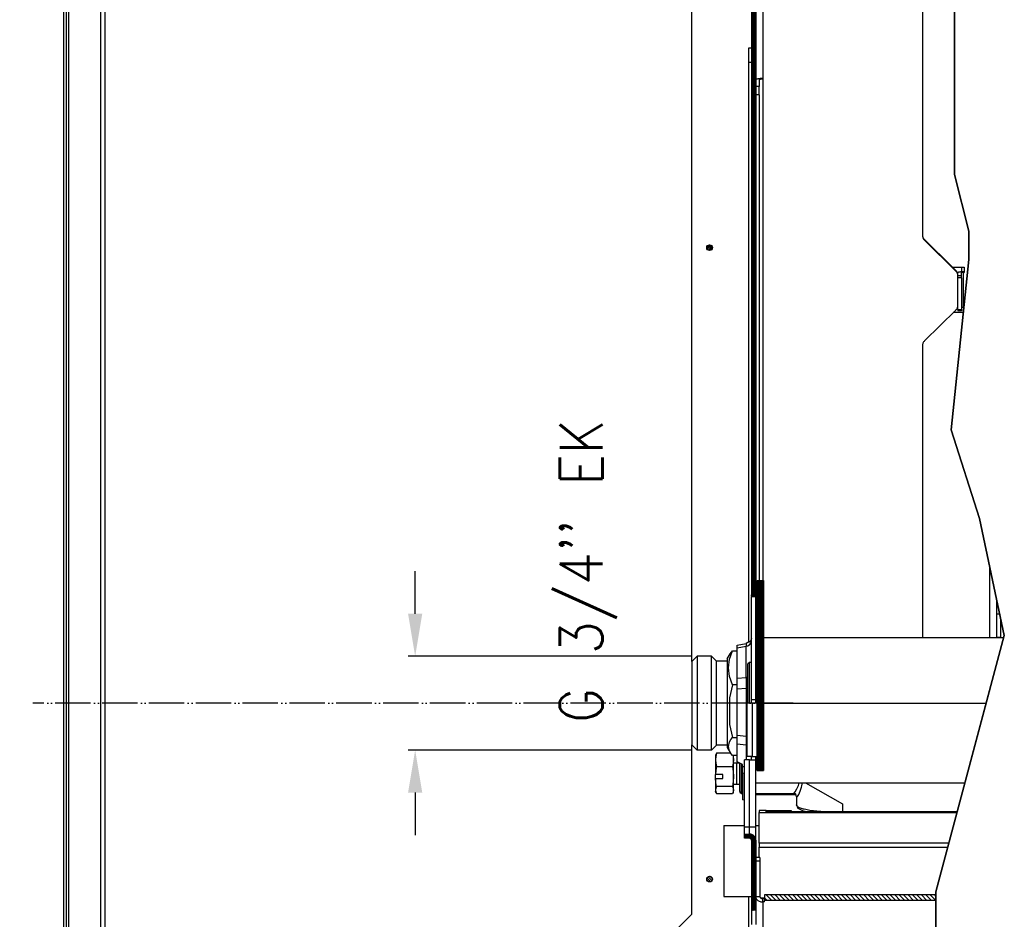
# Model space of a CAD drawing. Header units: inches. Extents: x -626 to 4489, y 2807 to 4201.
# Tile 8 of 52: x -310 to -33, y 3567 to 3820. Entities that reach past the tile are written whole.
import ezdxf

# ---------------------------------------------------------------- set-up
doc = ezdxf.new("R2010")
doc.units = ezdxf.units.IN
doc.linetypes.add('PHANTOM', pattern=[13, 10, -1, 0, -1, 0, -1])
doc.layers.add('1', color=7, linetype='Continuous')
doc.styles.add('CONVERTER_11', font='txt.shx', dxfattribs={"width": 0.9})
doc.dimstyles.new('ME10_DIM_43', dxfattribs={"dimtxt": 12, "dimasz": 12, "dimexe": 2, "dimexo": 1.5, "dimgap": 2, "dimtad": 1, "dimdsep": 46, "dimtxsty": 'CONVERTER_11', "dimsah": 1, "dimcen": 0.09, "dimclrd": 2, "dimclre": 2, "dimclrt": 2, "dimadec": 0, "dimazin": 0, "dimtfac": 1, "dimtdec": 4, "dimtofl": 0, "dimtmove": 0, "dimatfit": 0, "dimfxl": 1, "dimtolj": 1, "dimtzin": 0, "dimarcsym": 0})
doc.dimstyles.new('ME10_DIM_65', dxfattribs={"dimtxt": 12, "dimasz": 12, "dimexe": 2, "dimexo": 1.5, "dimgap": 2, "dimtad": 1, "dimdsep": 46, "dimtxsty": 'CONVERTER_11', "dimsah": 1, "dimcen": 0.09, "dimclrd": 2, "dimclre": 2, "dimclrt": 2, "dimadec": 0, "dimazin": 0, "dimtfac": 1, "dimtdec": 4, "dimtofl": 0, "dimtmove": 0, "dimatfit": 0, "dimfxl": 1, "dimtolj": 1, "dimtzin": 0, "dimarcsym": 0})
doc.dimstyles.new('ME10_DIM_66', dxfattribs={"dimtxt": 12, "dimasz": 12, "dimexe": 2, "dimexo": 1.5, "dimgap": 2, "dimtad": 1, "dimdsep": 46, "dimtxsty": 'CONVERTER_11', "dimsah": 1, "dimcen": 0.09, "dimclrd": 2, "dimclre": 2, "dimclrt": 2, "dimadec": 0, "dimazin": 0, "dimtfac": 1, "dimtdec": 4, "dimtofl": 0, "dimtmove": 0, "dimatfit": 0, "dimfxl": 1, "dimtolj": 1, "dimtzin": 0, "dimarcsym": 0})
doc.dimstyles.new('ME10_DIM_67', dxfattribs={"dimtxt": 12, "dimasz": 12, "dimexe": 2, "dimexo": 1.5, "dimgap": 2, "dimtad": 1, "dimdsep": 46, "dimtxsty": 'CONVERTER_11', "dimsah": 1, "dimcen": 0.09, "dimclrd": 2, "dimclre": 2, "dimclrt": 2, "dimadec": 0, "dimazin": 0, "dimtfac": 1, "dimtdec": 4, "dimtofl": 0, "dimtmove": 0, "dimatfit": 0, "dimfxl": 1, "dimtolj": 1, "dimtzin": 0, "dimarcsym": 0})
doc.dimstyles.new('ME10_DIM_68', dxfattribs={"dimtxt": 12, "dimasz": 12, "dimexe": 2, "dimexo": 1.5, "dimgap": 2, "dimtad": 1, "dimdsep": 46, "dimtxsty": 'CONVERTER_11', "dimsah": 1, "dimcen": 0.09, "dimclrd": 2, "dimclre": 2, "dimclrt": 2, "dimadec": 0, "dimazin": 0, "dimtfac": 1, "dimtdec": 4, "dimtofl": 0, "dimtmove": 0, "dimatfit": 0, "dimfxl": 1, "dimtolj": 1, "dimtzin": 0, "dimarcsym": 0})
pattern_1 = [(135, (0, 0), (-0.0390625, -0.0390625), [])]

# ---------------------------------------------------------------- blocks, each defined once
blk = doc.blocks.new('*D110')
at = {"layer": '1', "color": 3, "lineweight": -2, "transparency": 16777216}
for p, q in [((-198.9, 3652.98), (-198.9, 3664.98)), ((-120.93, 3640.98), (-200.9, 3640.98)), ((-120.93, 3614.54), (-200.9, 3614.54)), ((-198.9, 3602.54), (-198.9, 3590.54))]:
    blk.add_line(p, q, dxfattribs=at)
at = {"layer": '1', "color": 3, "transparency": 16777216}
for points in [[(-200.9, 3652.98), (-196.9, 3652.98), (-198.9, 3640.98)], [(-200.9, 3602.54), (-196.9, 3602.54), (-198.9, 3614.54)]]:
    blk.add_solid(points, dxfattribs=at)
at = {"layer": 'Defpoints', "color": 0, "transparency": 16777216}
for p in [(-198.9, 3640.98), (-119.43, 3640.98), (-119.43, 3614.54)]:
    blk.add_point(p, dxfattribs=at)
at = {"layer": '1', "color": 3, "transparency": 16777216, "insert": (-150.1, 3664.98), "char_height": 12, "attachment_point": 5, "rotation": 90, "style": 'CONVERTER_11'}
blk.add_mtext("\\A1;G 3/4'' EK", dxfattribs=at)
blk = doc.blocks.new('*D132')
at = {"layer": '1', "color": 3, "lineweight": -2, "transparency": 16777216}
for p, q in [((-423.39, 3958.25), (-620.51, 3958.25)), ((-618.51, 3946.25), (-618.51, 3653.51)), ((-618.51, 3327.97), (-618.51, 3620.71)), ((-294.43, 3315.97), (-620.51, 3315.97))]:
    blk.add_line(p, q, dxfattribs=at)
at = {"layer": '1', "color": 3, "transparency": 16777216}
for points in [[(-620.51, 3946.25), (-616.51, 3946.25), (-618.51, 3958.25)], [(-620.51, 3327.97), (-616.51, 3327.97), (-618.51, 3315.97)]]:
    blk.add_solid(points, dxfattribs=at)
at = {"layer": 'Defpoints', "color": 0, "transparency": 16777216}
for p in [(-618.51, 3958.25), (-421.89, 3958.25), (-292.93, 3315.97)]:
    blk.add_point(p, dxfattribs=at)
at = {"layer": '1', "color": 3, "transparency": 16777216, "insert": (-618.51, 3637.11), "char_height": 12, "attachment_point": 5, "rotation": 90, "style": 'CONVERTER_11'}
blk.add_mtext('\\A1;642', dxfattribs=at)
blk = doc.blocks.new('*D133')
at = {"layer": '1', "color": 3, "lineweight": -2, "transparency": 16777216}
for p, q in [((-423.28, 3914.9), (-560.46, 3914.9)), ((-558.46, 3902.9), (-558.46, 3631.83)), ((-558.46, 3327.97), (-558.46, 3599.03)), ((-294.43, 3315.97), (-560.46, 3315.97))]:
    blk.add_line(p, q, dxfattribs=at)
at = {"layer": '1', "color": 3, "transparency": 16777216}
for points in [[(-560.46, 3902.9), (-556.46, 3902.9), (-558.46, 3914.9)], [(-560.46, 3327.97), (-556.46, 3327.97), (-558.46, 3315.97)]]:
    blk.add_solid(points, dxfattribs=at)
at = {"layer": 'Defpoints', "color": 0, "transparency": 16777216}
for p in [(-558.46, 3914.9), (-421.78, 3914.9), (-292.93, 3315.97)]:
    blk.add_point(p, dxfattribs=at)
at = {"layer": '1', "color": 3, "transparency": 16777216, "insert": (-558.46, 3615.43), "char_height": 12, "attachment_point": 5, "rotation": 90, "style": 'CONVERTER_11'}
blk.add_mtext('\\A1;599', dxfattribs=at)
blk = doc.blocks.new('*D134')
at = {"layer": '1', "color": 3, "lineweight": -2, "transparency": 16777216}
for p, q in [((-423.03, 3868.55), (-505.7, 3868.55)), ((-503.7, 3856.55), (-503.7, 3608.66)), ((-503.7, 3327.97), (-503.7, 3575.86)), ((-294.43, 3315.97), (-505.7, 3315.97))]:
    blk.add_line(p, q, dxfattribs=at)
at = {"layer": '1', "color": 3, "transparency": 16777216}
for points in [[(-505.7, 3856.55), (-501.7, 3856.55), (-503.7, 3868.55)], [(-505.7, 3327.97), (-501.7, 3327.97), (-503.7, 3315.97)]]:
    blk.add_solid(points, dxfattribs=at)
at = {"layer": 'Defpoints', "color": 0, "transparency": 16777216}
for p in [(-421.53, 3868.55), (-503.7, 3315.97), (-292.93, 3315.97)]:
    blk.add_point(p, dxfattribs=at)
at = {"layer": '1', "color": 3, "transparency": 16777216, "insert": (-503.7, 3592.26), "char_height": 12, "attachment_point": 5, "rotation": 90, "style": 'CONVERTER_11'}
blk.add_mtext('\\A1;552', dxfattribs=at)
blk = doc.blocks.new('*D135')
at = {"layer": '1', "color": 3, "lineweight": -2, "transparency": 16777216}
for p, q in [((-423.07, 3627.76), (-445.03, 3627.76)), ((-443.03, 3615.76), (-443.03, 3486.47)), ((-443.03, 3327.97), (-443.03, 3457.27)), ((-294.43, 3315.97), (-445.03, 3315.97))]:
    blk.add_line(p, q, dxfattribs=at)
at = {"layer": '1', "color": 3, "transparency": 16777216}
for points in [[(-445.03, 3615.76), (-441.03, 3615.76), (-443.03, 3627.76)], [(-445.03, 3327.97), (-441.03, 3327.97), (-443.03, 3315.97)]]:
    blk.add_solid(points, dxfattribs=at)
at = {"layer": 'Defpoints', "color": 0, "transparency": 16777216}
for p in [(-421.57, 3627.76), (-443.03, 3315.97), (-292.93, 3315.97)]:
    blk.add_point(p, dxfattribs=at)
at = {"layer": '1', "color": 3, "transparency": 16777216, "insert": (-443.03, 3471.87), "char_height": 12, "attachment_point": 5, "rotation": 90, "style": 'CONVERTER_11'}
blk.add_mtext('\\A1;312', dxfattribs=at)

msp = doc.modelspace()

# ---------------------------------------------------------------- hatches: boundary and pattern name
at = {"linetype": 'Continuous'}
h = msp.add_hatch(dxfattribs=at)
h.set_pattern_fill('_USER', color=253, scale=0.055243, angle=135, pattern_type=0)
h.set_pattern_definition(pattern_1)
edge = h.paths.add_edge_path()
edge.add_arc((-104.627, 3903.272), 1.7, 359.99949, 450.00051)
edge.add_line((-104.627, 3904.972), (-106.127, 3904.972))
edge.add_line((-106.127, 3904.972), (-106.127, 3903.772))
edge.add_line((-106.127, 3903.772), (-104.627, 3903.772))
edge.add_arc((-104.627, 3903.272), 0.5, -0.00172, 90.00172, ccw=False)
edge.add_line((-104.127, 3903.272), (-104.127, 3657.872))
edge.add_line((-104.127, 3657.872), (-102.927, 3657.872))
edge.add_line((-102.927, 3657.872), (-102.927, 3903.272))
h = msp.add_hatch(dxfattribs=at)
h.set_pattern_fill('_USER', color=253, scale=0.3125, angle=45, pattern_type=0)
h.set_pattern_definition([(45, (0, 0), (-0.22097087, 0.22097087), [])])
edge = h.paths.add_edge_path()
edge.add_arc((-115.927, 3756.172), 0.809, 0, 360)
h = msp.add_hatch(dxfattribs=at)
h.set_pattern_fill('_USER', color=253, scale=0.220971, angle=45, pattern_type=0)
h.set_pattern_definition([(45, (0, 0), (-0.15625, 0.15625), [])])
h.paths.add_polyline_path([(-100.726, 3662.382), (-100.726, 3608.784), (-102.545, 3608.784), (-102.545, 3662.384)])
h = msp.add_hatch(dxfattribs=at)
h.set_pattern_fill('_USER', color=253, scale=0.055243, angle=135, pattern_type=0)
h.set_pattern_definition(pattern_1)
edge = h.paths.add_edge_path()
edge.add_arc((-104.627, 3589.172), 0.5, 359.99924, 450.00076)
edge.add_line((-104.627, 3589.672), (-106.127, 3589.672))
edge.add_line((-106.127, 3589.672), (-106.127, 3590.872))
edge.add_line((-106.127, 3590.872), (-104.627, 3590.872))
edge.add_arc((-104.627, 3589.172), 1.7, -0.0001, 90.00035, ccw=False)
edge.add_line((-102.927, 3589.172), (-102.927, 3569.372))
edge.add_line((-102.927, 3569.372), (-104.127, 3569.372))
edge.add_line((-104.127, 3569.372), (-104.127, 3589.172))
h = msp.add_hatch(dxfattribs=at)
h.set_pattern_fill('_USER', color=253, scale=0.441942, angle=135, pattern_type=0)
h.set_pattern_definition([(135, (0, 0), (-0.3125, -0.3125), [])])
edge = h.paths.add_edge_path()
edge.add_arc((-115.927, 3578.172), 0.809, 0, 360)
h = msp.add_hatch(dxfattribs=at)
h.set_pattern_fill('_USER', color=253, scale=0.883883, angle=135, pattern_type=0)
h.set_pattern_definition([(135, (0, 0), (-0.625, -0.625), [])])
h.paths.add_polyline_path([(-52.134, 3572.168), (-52.134, 3573.735), (-100.427, 3573.735), (-100.427, 3572.168)])

# ---------------------------------------------------------------- linework, layer by layer
at = {"color": 9, "linetype": 'Continuous'}
for p, q in [((-287.527, 3455.34), (-287.527, 4022.972)), ((-296.627, 4012.053), (-296.627, 3459.435)), ((-104.927, 3808.429), (-104.927, 3644.942)), ((-100.927, 3803.657), (-100.927, 3662.382)), ((-101.927, 3801.573), (-102.927, 3801.573)), ((-101.927, 3799.256), (-102.927, 3799.256)), ((-55.341, 3758.445), (-55.341, 3758.271)), ((-46.513, 3749.751), (-46.513, 3749.577)), ((-44.427, 3749.174), (-44.427, 3739.326)), ((-44.927, 3748.219), (-45.927, 3748.219)), ((-44.927, 3747.64), (-45.927, 3747.64)), ((-45.927, 3738.776), (-44.927, 3738.776)), ((-36.927, 3646.26), (-36.927, 3666.02)), ((-108.127, 3643.367), (-105.614, 3643.87)), ((-105.58, 3644.32), (-105.614, 3643.87)), ((-105.614, 3643.87), (-105.184, 3643.972)), ((-105.614, 3634.956), (-105.614, 3643.87)), ((-105.568, 3644.57), (-105.58, 3644.32)), ((-105.184, 3643.972), (-104.779, 3644.166)), ((-104.779, 3644.166), (-104.548, 3644.342)), ((-104.548, 3644.342), (-104.362, 3644.547)), ((-104.362, 3644.547), (-104.183, 3644.886)), ((-104.627, 3638.676), (-104.627, 3639.285)), ((-104.627, 3628.224), (-104.627, 3638.676)), ((-108.127, 3634.781), (-105.614, 3634.956)), ((-105.184, 3635.058), (-105.614, 3634.956)), ((-105.614, 3634.956), (-105.58, 3634.352)), ((-105.58, 3632.818), (-105.614, 3631.995)), ((-105.58, 3634.352), (-105.568, 3633.622)), ((-105.568, 3633.622), (-105.58, 3632.818)), ((-105.127, 3635.085), (-105.184, 3635.058)), ((-108.127, 3631.82), (-105.614, 3631.995)), ((-105.614, 3631.995), (-105.614, 3618.337)), ((-105.614, 3631.995), (-105.184, 3631.972)), ((-105.184, 3631.972), (-105.127, 3631.966)), ((-104.627, 3627.776), (-104.627, 3628.224)), ((-103.927, 3627.776), (-103.927, 3612.776)), ((-105.614, 3618.337), (-108.127, 3618.666)), ((-105.614, 3615.923), (-108.127, 3616.252)), ((-105.427, 3618.327), (-105.614, 3618.337)), ((-105.614, 3618.337), (-105.58, 3617.548)), ((-105.58, 3616.298), (-105.614, 3615.923)), ((-105.614, 3615.923), (-105.427, 3615.869)), ((-105.614, 3615.923), (-105.614, 3612.831)), ((-105.58, 3617.548), (-105.568, 3616.851)), ((-105.568, 3616.851), (-105.58, 3616.298)), ((-108.227, 3604.974), (-108.227, 3610.974)), ((-106.927, 3609.94), (-106.927, 3610.641)), ((-105.614, 3612.831), (-105.614, 3611.776)), ((-104.627, 3592.872), (-104.627, 3611.776)), ((-106.927, 3606.975), (-106.927, 3609.94)), ((-106.188, 3609.809), (-106.627, 3609.863)), ((-106.188, 3607.961), (-106.627, 3608.004)), ((-106.127, 3609.801), (-106.188, 3609.809)), ((-106.127, 3607.955), (-106.188, 3607.961)), ((-106.927, 3602.311), (-106.927, 3606.975)), ((-90.853, 3604.602), (-90.772, 3604.909)), ((-90.772, 3604.909), (-90.676, 3605.276)), ((-89.904, 3604.461), (-89.739, 3605.276)), ((-92.364, 3602.224), (-92.203, 3602.327)), ((-92.203, 3602.327), (-92.177, 3602.342)), ((-92.177, 3602.342), (-91.789, 3602.793)), ((-91.789, 3602.793), (-91.299, 3603.584)), ((-91.299, 3603.584), (-90.853, 3604.602)), ((-91.14, 3601.471), (-90.791, 3602.037)), ((-90.791, 3602.037), (-90.362, 3602.961)), ((-90.362, 3602.961), (-89.97, 3604.134)), ((-89.97, 3604.134), (-89.904, 3604.461)), ((-91.539, 3601.972), (-102.927, 3601.972)), ((-91.426, 3601.327), (-91.354, 3601.247)), ((-91.354, 3601.247), (-91.14, 3601.471)), ((-99.934, 3597.47), (-101.934, 3597.47)), ((-46.105, 3597.158), (-99.934, 3597.158)), ((-83.48, 3597.211), (-82.854, 3597.188)), ((-106.127, 3592.872), (-104.627, 3592.872)), ((-104.627, 3590.872), (-104.627, 3592.872)), ((-104.627, 3592.872), (-102.927, 3592.872)), ((-48.46, 3588.326), (-101.934, 3588.326)), ((-101.934, 3587.141), (-48.776, 3587.141)), ((-101.727, 3583.214), (-102.927, 3583.214)), ((-104.927, 3573.295), (-104.927, 3561.722)), ((-102.927, 3573.256), (-101.727, 3573.256)), ((-100.427, 3572.81), (-101.468, 3572.81)), ((-100.927, 3571.724), (-100.927, 3572.643)), ((-100.927, 3571.724), (-100.927, 3549.226)), ((-102.927, 3569.372), (-104.127, 3569.372))]:
    msp.add_line(p, q, dxfattribs=at)
at = {"color": 7, "linetype": 'Continuous'}
for p, q in [((-286.227, 3454.755), (-286.227, 4022.972)), ((-297.127, 3459.66), (-297.127, 4011.871)), ((-297.927, 3460.02), (-297.927, 4001.581)), ((-104.127, 3903.272), (-104.127, 3657.872)), ((-102.927, 3903.272), (-102.927, 3657.872)), ((-100.827, 3803.657), (-100.827, 3883.997)), ((-55.927, 3857.498), (-55.927, 3759.664)), ((-120.927, 3639.485), (-120.927, 3856.829)), ((-104.927, 3812.429), (-104.927, 3808.429)), ((-104.127, 3812.429), (-104.927, 3812.429)), ((-104.927, 3808.429), (-104.127, 3808.429)), ((-101.927, 3803.483), (-101.927, 3801.573)), ((-100.927, 3803.831), (-100.827, 3803.831)), ((-100.927, 3803.657), (-100.827, 3803.657)), ((-101.927, 3799.256), (-101.927, 3801.573)), ((-101.927, 3799.256), (-101.927, 3662.383)), ((-47.427, 3750.651), (-55.341, 3758.445)), ((-46.513, 3749.577), (-55.341, 3758.271)), ((-47.427, 3750.651), (-44.127, 3750.651)), ((-46.513, 3749.751), (-47.427, 3750.651)), ((-45.927, 3748.219), (-45.927, 3749.087)), ((-44.927, 3750.651), (-44.927, 3749.33)), ((-44.927, 3748.219), (-44.927, 3749.087)), ((-44.127, 3749.348), (-44.427, 3749.348)), ((-44.427, 3749.174), (-44.127, 3749.174)), ((-44.127, 3750.651), (-44.127, 3749.174)), ((-45.927, 3747.64), (-45.927, 3748.219)), ((-45.927, 3738.776), (-45.927, 3747.64)), ((-44.927, 3747.64), (-44.927, 3748.219)), ((-44.927, 3747.64), (-44.927, 3738.776)), ((-55.341, 3729.881), (-46.513, 3738.575)), ((-47.074, 3738.022), (-44.401, 3738.022)), ((-45.927, 3738.776), (-45.927, 3738.363)), ((-44.927, 3738.363), (-45.927, 3738.363)), ((-44.927, 3738.776), (-44.927, 3738.363)), ((-44.265, 3739.326), (-44.427, 3739.326)), ((-44.419, 3737.849), (-47.25, 3737.849)), ((-55.927, 3728.488), (-55.927, 3646.26)), ((-102.545, 3608.784), (-102.545, 3662.384)), ((-102.545, 3662.384), (-100.726, 3662.382)), ((-100.726, 3662.382), (-100.726, 3608.784)), ((-104.127, 3657.872), (-102.927, 3657.872)), ((-104.127, 3628.776), (-104.127, 3657.872)), ((-102.927, 3628.776), (-102.927, 3657.872)), ((-34.927, 3646.26), (-34.927, 3656.592)), ((-34.927, 3652.951), (-34.155, 3652.951)), ((-33.927, 3651.878), (-33.927, 3646.26)), ((-108.127, 3644.105), (-105.58, 3644.615)), ((-108.127, 3643.367), (-108.127, 3644.105)), ((-105.58, 3644.615), (-105.568, 3644.57)), ((-105.574, 3644.593), (-105.58, 3644.615)), ((-105.12, 3644.859), (-105.574, 3644.593)), ((-104.8, 3644.996), (-105.12, 3644.859)), ((-104.703, 3645.017), (-104.8, 3644.996)), ((-104.606, 3645.066), (-104.703, 3645.017)), ((-104.538, 3645.122), (-104.606, 3645.066)), ((-104.465, 3645.21), (-104.538, 3645.122)), ((-104.335, 3645.456), (-104.465, 3645.21)), ((-104.127, 3646.084), (-104.335, 3645.456)), ((-104.183, 3644.886), (-104.127, 3645.228)), ((-102.927, 3646.26), (-102.545, 3646.26)), ((-100.726, 3646.26), (-33.011, 3646.26)), ((-34.927, 3646.401), (-33.927, 3646.401)), ((-119.427, 3640.985), (-120.927, 3639.485)), ((-119.427, 3640.985), (-119.427, 3621.154)), ((-115.347, 3640.985), (-119.427, 3640.985)), ((-115.347, 3636.262), (-115.347, 3640.985)), ((-113.927, 3639.564), (-115.347, 3640.985)), ((-110.927, 3640.264), (-110.111, 3641.677)), ((-110.325, 3640.163), (-109.477, 3642.547)), ((-110.111, 3641.677), (-109.77, 3642.109)), ((-109.77, 3642.109), (-109.477, 3642.547)), ((-109.477, 3642.547), (-108.127, 3642.547)), ((-108.127, 3634.781), (-108.127, 3643.367)), ((-120.927, 3639.485), (-120.927, 3616.044)), ((-113.927, 3629.813), (-113.927, 3639.564)), ((-110.927, 3639.564), (-113.927, 3639.564)), ((-110.927, 3640.264), (-110.927, 3615.264)), ((-110.638, 3637.722), (-110.325, 3640.163)), ((-105.127, 3638.785), (-105.06, 3639.035)), ((-105.127, 3628.415), (-105.127, 3638.785)), ((-105.06, 3639.035), (-104.798, 3639.255)), ((-104.798, 3639.255), (-104.627, 3639.285)), ((-104.627, 3639.285), (-104.127, 3639.285)), ((-115.347, 3614.544), (-115.347, 3636.262)), ((-110.325, 3635.285), (-110.638, 3637.722)), ((-109.477, 3632.898), (-110.325, 3635.285)), ((-109.477, 3632.898), (-110.325, 3629.245)), ((-108.127, 3632.898), (-109.477, 3632.898)), ((-108.127, 3631.82), (-108.127, 3634.781)), ((-113.927, 3615.964), (-113.927, 3629.813)), ((-108.127, 3618.666), (-108.127, 3631.82)), ((-102.927, 3629.776), (-102.545, 3629.776)), ((-110.325, 3629.245), (-110.325, 3621.771)), ((-103.927, 3627.776), (-105.427, 3627.776)), ((-105.427, 3627.776), (-105.427, 3612.776)), ((-105.127, 3627.776), (-105.127, 3628.415)), ((-104.127, 3627.776), (-104.127, 3628.776)), ((-104.127, 3628.776), (-102.927, 3628.776)), ((-102.545, 3627.776), (-103.927, 3627.776)), ((-102.927, 3627.776), (-102.927, 3628.776)), ((-100.726, 3627.776), (-37.94, 3627.776)), ((-110.325, 3621.771), (-109.477, 3618.115)), ((-119.427, 3621.154), (-119.427, 3614.544)), ((-108.127, 3616.252), (-108.127, 3618.666)), ((-120.927, 3616.044), (-119.427, 3614.544)), ((-120.927, 3568.307), (-120.927, 3616.044)), ((-113.927, 3615.964), (-115.347, 3614.544)), ((-110.927, 3615.964), (-113.927, 3615.964)), ((-110.638, 3615.548), (-110.325, 3616.846)), ((-110.325, 3616.846), (-109.957, 3617.485)), ((-109.957, 3617.485), (-109.477, 3618.115)), ((-109.477, 3618.115), (-108.127, 3618.115)), ((-108.127, 3611.25), (-108.127, 3616.252)), ((-115.347, 3614.544), (-119.427, 3614.544)), ((-114.132, 3613.326), (-114.227, 3612.974)), ((-114.02, 3613.66), (-114.172, 3612.734)), ((-114.02, 3613.66), (-114.132, 3613.326)), ((-109.971, 3613.66), (-114.02, 3613.66)), ((-110.927, 3615.264), (-110.111, 3613.851)), ((-110.325, 3614.251), (-110.638, 3615.548)), ((-110.111, 3613.851), (-110.325, 3614.251)), ((-109.477, 3612.981), (-110.111, 3613.851)), ((-114.227, 3612.974), (-114.227, 3611.804)), ((-114.172, 3612.734), (-114.227, 3611.804)), ((-114.227, 3611.804), (-114.227, 3607.703)), ((-114.227, 3611.804), (-114.172, 3610.874)), ((-114.172, 3610.874), (-114.02, 3609.948)), ((-108.127, 3612.981), (-109.477, 3612.981)), ((-109.282, 3610.874), (-109.434, 3609.948)), ((-109.322, 3612.981), (-109.282, 3612.734)), ((-109.282, 3612.734), (-109.227, 3611.804)), ((-109.227, 3611.804), (-109.282, 3610.874)), ((-109.227, 3611.804), (-109.227, 3612.974)), ((-109.227, 3607.106), (-109.227, 3611.804)), ((-109.227, 3610.974), (-108.227, 3610.974)), ((-108.227, 3610.974), (-107.583, 3610.974)), ((-106.627, 3610.488), (-108.127, 3611.25)), ((-107.427, 3609.11), (-107.427, 3610.895)), ((-106.627, 3609.863), (-106.627, 3610.488)), ((-106.127, 3592.872), (-106.127, 3611.776)), ((-104.627, 3611.776), (-106.127, 3611.776)), ((-103.927, 3612.776), (-105.427, 3612.776)), ((-104.627, 3611.776), (-102.927, 3611.776)), ((-104.127, 3611.776), (-104.127, 3612.776)), ((-103.927, 3612.776), (-102.545, 3612.776)), ((-102.927, 3611.776), (-102.927, 3612.776)), ((-102.927, 3592.872), (-102.927, 3611.776)), ((-102.927, 3610.776), (-102.545, 3610.776)), ((-114.147, 3608.825), (-114.227, 3607.703)), ((-114.227, 3606.521), (-114.227, 3607.703)), ((-112.227, 3607.696), (-114.227, 3607.703)), ((-114.02, 3609.948), (-114.147, 3608.825)), ((-114.02, 3609.948), (-109.434, 3609.948)), ((-112.227, 3606.515), (-112.227, 3607.696)), ((-109.434, 3609.948), (-109.282, 3608.53)), ((-109.282, 3608.53), (-109.227, 3607.106)), ((-107.427, 3605.153), (-107.427, 3609.11)), ((-106.627, 3608.004), (-106.627, 3609.863)), ((-106.627, 3608.004), (-106.627, 3600.481)), ((-102.545, 3608.784), (-100.726, 3608.784)), ((-114.227, 3606.521), (-114.227, 3603.275)), ((-114.147, 3605.386), (-114.227, 3606.521)), ((-114.227, 3606.521), (-112.227, 3606.515)), ((-114.02, 3604.263), (-114.147, 3605.386)), ((-109.282, 3605.681), (-109.434, 3604.263)), ((-109.227, 3607.106), (-109.282, 3605.681)), ((-109.227, 3603.275), (-109.227, 3607.106)), ((-109.227, 3604.974), (-108.227, 3604.974)), ((-108.227, 3604.974), (-107.427, 3604.974)), ((-107.427, 3602.848), (-107.427, 3605.153)), ((-102.927, 3605.276), (-43.94, 3605.276)), ((-88.855, 3605.276), (-78.427, 3599.347)), ((-114.172, 3603.77), (-114.227, 3603.275)), ((-114.227, 3603.275), (-114.227, 3602.974)), ((-114.227, 3603.275), (-114.172, 3602.781)), ((-114.132, 3602.621), (-114.227, 3602.974)), ((-114.02, 3604.263), (-114.172, 3603.77)), ((-114.172, 3602.781), (-114.132, 3602.621)), ((-114.132, 3602.621), (-114.02, 3602.288)), ((-109.434, 3604.263), (-114.02, 3604.263)), ((-114.02, 3602.288), (-109.434, 3602.288)), ((-109.434, 3604.263), (-109.282, 3603.77)), ((-109.321, 3602.621), (-109.434, 3602.288)), ((-109.321, 3602.621), (-109.227, 3602.974)), ((-109.282, 3602.781), (-109.321, 3602.621)), ((-109.282, 3603.77), (-109.227, 3603.275)), ((-109.227, 3603.275), (-109.282, 3602.781)), ((-109.227, 3602.974), (-109.227, 3603.275)), ((-107.427, 3602.848), (-107.36, 3602.578)), ((-107.36, 3602.578), (-107.255, 3602.499)), ((-107.255, 3602.499), (-107.098, 3602.363)), ((-107.098, 3602.363), (-107.015, 3602.326)), ((-107.015, 3602.326), (-106.927, 3602.224)), ((-106.927, 3602.224), (-106.927, 3602.311)), ((-106.627, 3602.224), (-106.927, 3602.224)), ((-92.364, 3602.224), (-102.927, 3602.224)), ((-91.92, 3602.149), (-92.364, 3602.224)), ((-91.893, 3602.144), (-91.92, 3602.149)), ((-91.735, 3602.193), (-91.893, 3602.144)), ((-91.705, 3602.214), (-91.735, 3602.193)), ((-91.678, 3602.244), (-91.705, 3602.214)), ((-91.578, 3602.195), (-91.678, 3602.244)), ((-91.426, 3601.327), (-91.578, 3602.195)), ((-106.127, 3600.393), (-106.627, 3600.481)), ((-91.426, 3601.327), (-91.427, 3599.111)), ((-78.427, 3599.347), (-78.427, 3597.188)), ((-101.934, 3597.47), (-101.934, 3597.5)), ((-99.934, 3597.493), (-101.934, 3597.5)), ((-101.934, 3597.47), (-101.934, 3596.963)), ((-101.934, 3596.963), (-46.157, 3596.963)), ((-101.934, 3588.326), (-101.934, 3596.963)), ((-99.934, 3597.493), (-92.934, 3597.489)), ((-99.934, 3597.47), (-99.934, 3597.493)), ((-99.934, 3597.158), (-99.934, 3597.47)), ((-99.934, 3597.188), (-46.097, 3597.188)), ((-92.934, 3597.489), (-92.934, 3597.188)), ((-91.193, 3598.646), (-91.427, 3599.111)), ((-91.142, 3598.543), (-91.193, 3598.646)), ((-91.022, 3598.188), (-91.142, 3598.543)), ((-91.002, 3598.172), (-91.022, 3598.188)), ((-90.961, 3598.089), (-91.002, 3598.172)), ((-90.548, 3597.842), (-90.961, 3598.089)), ((-90.232, 3597.674), (-90.548, 3597.842)), ((-89.851, 3597.511), (-90.232, 3597.674)), ((-89.304, 3597.256), (-89.851, 3597.511)), ((-88.99, 3597.188), (-89.304, 3597.256)), ((-111.934, 3593.295), (-111.934, 3586.715)), ((-111.934, 3593.295), (-106.127, 3593.295)), ((-106.127, 3590.872), (-106.127, 3592.872)), ((-102.927, 3593.295), (-101.934, 3593.295)), ((-102.927, 3589.172), (-102.927, 3592.872)), ((-106.127, 3589.672), (-106.127, 3590.872)), ((-106.127, 3590.872), (-104.627, 3590.872)), ((-104.627, 3589.672), (-106.127, 3589.672)), ((-104.127, 3589.172), (-104.127, 3569.372)), ((-102.927, 3589.172), (-102.927, 3569.372)), ((-101.934, 3588.326), (-101.934, 3587.141)), ((-111.934, 3586.715), (-111.934, 3573.295)), ((-101.934, 3584.286), (-101.934, 3587.141)), ((-101.727, 3584.286), (-102.927, 3584.286)), ((-101.727, 3584.286), (-101.727, 3583.214)), ((-101.727, 3583.214), (-101.727, 3573.256)), ((-111.934, 3573.295), (-104.127, 3573.295)), ((-100.427, 3572.643), (-100.927, 3572.643)), ((-100.427, 3571.724), (-100.927, 3571.724)), ((-100.427, 3573.735), (-100.427, 3572.168)), ((-52.134, 3573.735), (-100.427, 3573.735)), ((-100.427, 3571.724), (-100.427, 3572.168)), ((-52.134, 3572.168), (-100.427, 3572.168)), ((-104.127, 3569.372), (-104.127, 3565.372)), ((-102.927, 3569.372), (-102.927, 3565.372)), ((-120.927, 3568.307), (-138.548, 3550.685))]:
    msp.add_line(p, q, dxfattribs=at)
at = {"color": 12, "linetype": 'Continuous'}
for p, q in [((-46.857, 3776.836), (-46.857, 3834.836)), ((-42.857, 3760.836), (-46.857, 3776.836)), ((-42.857, 3752.836), (-42.857, 3760.836)), ((-47.857, 3704.836), (-42.857, 3752.836)), ((-39.857, 3679.836), (-47.857, 3704.836)), ((-32.857, 3646.836), (-39.857, 3679.836)), ((-52.134, 3574.549), (-32.857, 3646.836)), ((-52.134, 3550.549), (-52.134, 3574.549)), ((-52.134, 3572.168), (-52.134, 3573.735))]:
    msp.add_line(p, q, dxfattribs=at)
at = {"color": 7, "linetype": 'Continuous'}
for centre in [(-115.927, 3756.172), (-115.927, 3578.172)]:
    msp.add_circle(centre, 0.809, dxfattribs=at)
for radius, start, end in [(1.7, 359.9999, 90.00035), (0.5, 359.99924, 90.00076)]:
    msp.add_arc((-104.627, 3589.172), radius, start, end, dxfattribs=at)
for points in [[(-100.927, 3803.831), (-101.444, 3803.819), (-101.927, 3803.784), (-102.341, 3803.729), (-102.659, 3803.657), (-102.859, 3803.573), (-102.927, 3803.483)], [(-100.927, 3803.657), (-101.186, 3803.651), (-101.427, 3803.634), (-101.634, 3803.606), (-101.793, 3803.57), (-101.893, 3803.528), (-101.927, 3803.483)], [(-55.927, 3759.838), (-55.888, 3759.454), (-55.775, 3759.084), (-55.59, 3758.744), (-55.341, 3758.445)], [(-55.927, 3759.664), (-55.888, 3759.28), (-55.775, 3758.91), (-55.59, 3758.57), (-55.341, 3758.271)], [(-45.927, 3748.358), (-45.965, 3748.742), (-46.079, 3749.112), (-46.264, 3749.452), (-46.513, 3749.751)], [(-45.927, 3748.184), (-45.965, 3748.569), (-46.079, 3748.938), (-46.264, 3749.279), (-46.513, 3749.577)], [(-44.427, 3749.348), (-44.815, 3749.339), (-45.177, 3749.313), (-45.488, 3749.271), (-45.726, 3749.217), (-45.876, 3749.154), (-45.927, 3749.087)], [(-44.427, 3749.174), (-44.556, 3749.171), (-44.677, 3749.162), (-44.78, 3749.148), (-44.86, 3749.13), (-44.91, 3749.11), (-44.927, 3749.087)], [(-46.513, 3738.575), (-46.264, 3738.874), (-46.079, 3739.214), (-45.965, 3739.584), (-45.927, 3739.968)], [(-44.427, 3739.326), (-44.556, 3739.323), (-44.677, 3739.314), (-44.78, 3739.3), (-44.86, 3739.282), (-44.91, 3739.261), (-44.927, 3739.239)], [(-55.341, 3729.881), (-55.59, 3729.582), (-55.775, 3729.242), (-55.888, 3728.872), (-55.927, 3728.488)], [(-102.927, 3573.256), (-102.859, 3572.859), (-102.659, 3572.49), (-102.341, 3572.172), (-101.927, 3571.929), (-101.444, 3571.776), (-100.927, 3571.724)], [(-101.727, 3573.256), (-101.7, 3573.097), (-101.62, 3572.949), (-101.493, 3572.822), (-101.327, 3572.725), (-101.134, 3572.664), (-100.927, 3572.643)]]:
    msp.add_spline(points, degree=3, dxfattribs=at)
at = {"color": 9, "linetype": 'Continuous'}
msp.add_spline([(-91.427, 3599.111), (-91.176, 3598.695), (-90.433, 3598.298), (-89.231, 3597.937), (-87.622, 3597.627), (-85.677, 3597.381), (-83.48, 3597.211)], degree=3, dxfattribs=at)
at = {"layer": '1', "color": 12, "linetype": 'Continuous'}
for p, q in [((-297.927, 3460.02), (-297.927, 4011.581)), ((-46.857, 3834.836), (-46.857, 3802.836)), ((-46.857, 3802.836), (-46.857, 3776.836)), ((-46.857, 3776.836), (-42.857, 3760.836)), ((-42.857, 3760.836), (-42.857, 3752.836)), ((-42.857, 3752.836), (-47.857, 3704.836)), ((-47.857, 3704.836), (-39.857, 3679.836)), ((-39.857, 3679.836), (-32.857, 3646.836)), ((-32.857, 3646.836), (-40.857, 3616.836)), ((-40.857, 3616.836), (-52.134, 3574.549)), ((-52.134, 3574.549), (-52.134, 3550.549))]:
    msp.add_line(p, q, dxfattribs=at)
at = {"layer": '1', "color": 2, "linetype": 'PHANTOM'}
msp.add_line((-92.361, 3627.764), (-306.662, 3627.764), dxfattribs=at)

# ---------------------------------------------------------------- dimensions: what is measured, and where the dimension line sits
at = {"layer": '1', "color": 3}
for base, p1, p2, text, dimstyle, picture, middle in [((-618.514, 3958.248), (-292.927, 3315.967), (-421.888, 3958.248), '642', 'ME10_DIM_65', '*D132', (-618.514, 3637.107)), ((-558.459, 3914.898), (-292.927, 3315.967), (-421.778, 3914.898), '599', 'ME10_DIM_66', '*D133', (-558.459, 3615.432)), ((-503.703, 3315.967), (-421.526, 3868.55), (-292.927, 3315.967), '552', 'ME10_DIM_67', '*D134', (-503.703, 3592.258)), ((-198.897, 3640.985), (-119.427, 3614.544), (-119.427, 3640.985), "G 3/4'' EK", 'ME10_DIM_43', '*D110', (-150.097, 3664.985)), ((-443.027, 3315.967), (-421.571, 3627.764), (-292.927, 3315.967), '312', 'ME10_DIM_68', '*D135', (-443.027, 3471.866))]:
    dim = msp.add_linear_dim(base=base, p1=p1, p2=p2, angle=90, text=text, dimstyle=dimstyle, override={"dimclrd": 3, "dimclre": 3, "dimclrt": 3}, dxfattribs=at)
    dim.commit()
    dim.dimension.update_dxf_attribs({"geometry": picture, "text_midpoint": middle, "text_rotation": 90})

doc.saveas('drawing.dxf')
